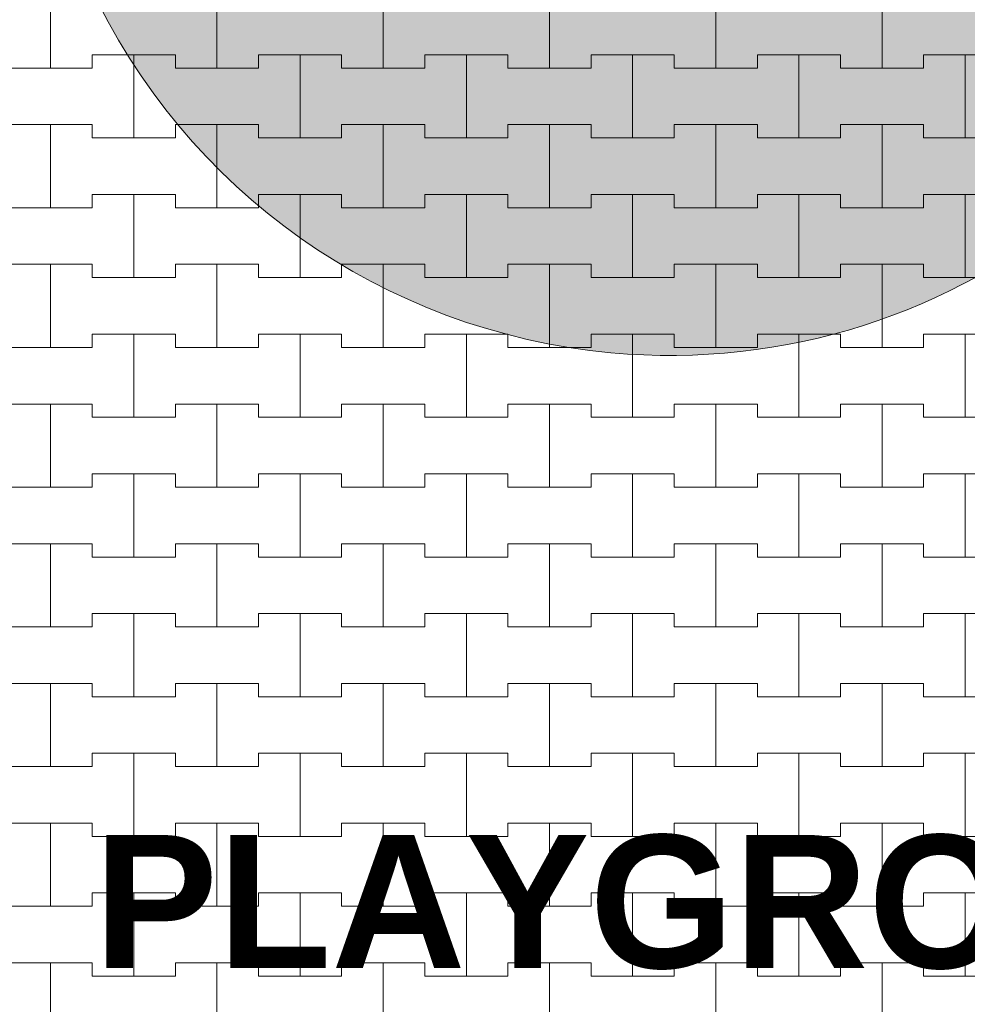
# Model space of a CAD drawing. Header units: millimetres. Extents: x 2826 to 3034, y 1533 to 1590.
# Tile 68 of 248: x 2941.49 to 2942.91, y 1568.57 to 1570.05. Entities that reach past the tile are written whole.
import ezdxf
from ezdxf.enums import TextEntityAlignment as Align

# ---------------------------------------------------------------- set-up
doc = ezdxf.new("R2010")
doc.units = ezdxf.units.MM
doc.layers.add('_Caneta_No__220', color=7, linetype='Continuous', lineweight=15, true_color=0x8a8a8a)
doc.styles.add('ESTILO_GERADO_1', font='arialbd.ttf')
doc.styles.add('ESTILO_GERADO_2', font='arial.ttf')

# ---------------------------------------------------------------- blocks, each defined once
blk = doc.blocks.new('A$Cf44ad3b2')
at = {"layer": '_Caneta_No__220'}
blk.add_hatch(color=256, dxfattribs=at).paths.add_polyline_path([(34.7573, 38.1722, -1), (34.5812, 36.2582, -1)])
for p, q in [((33.7387, 36.686), (33.7387, 36.811)), ((33.7387, 36.811), (33.7387, 36.686)), ((33.9887, 36.686), (33.9887, 36.811)), ((33.9887, 36.811), (33.9887, 36.686)), ((34.2387, 36.686), (34.2387, 36.811)), ((34.2387, 36.811), (34.2387, 36.686)), ((34.4887, 36.686), (34.4887, 36.811)), ((34.4887, 36.811), (34.4887, 36.686)), ((34.7387, 36.686), (34.7387, 36.811)), ((34.7387, 36.811), (34.7387, 36.686)), ((34.9887, 36.686), (34.9887, 36.811)), ((34.9887, 36.811), (34.9887, 36.686)), ((33.8012, 36.686), (33.8012, 36.706)), ((33.8012, 36.706), (33.8012, 36.686)), ((33.8012, 36.706), (33.8637, 36.706)), ((33.8012, 36.706), (33.9262, 36.706)), ((33.8637, 36.706), (33.9262, 36.706)), ((33.8637, 36.581), (33.8637, 36.706)), ((33.8637, 36.706), (33.8637, 36.581)), ((33.9262, 36.706), (33.9262, 36.686)), ((33.9262, 36.686), (33.9262, 36.706)), ((34.0512, 36.686), (34.0512, 36.706)), ((34.0512, 36.706), (34.0512, 36.686)), ((34.0512, 36.706), (34.1137, 36.706)), ((34.0512, 36.706), (34.1762, 36.706)), ((34.1137, 36.706), (34.1762, 36.706)), ((34.1137, 36.581), (34.1137, 36.706)), ((34.1137, 36.706), (34.1137, 36.581)), ((34.1762, 36.706), (34.1762, 36.686)), ((34.1762, 36.686), (34.1762, 36.706)), ((34.3012, 36.686), (34.3012, 36.706)), ((34.3012, 36.706), (34.3012, 36.686)), ((34.3012, 36.706), (34.3637, 36.706)), ((34.3012, 36.706), (34.4262, 36.706)), ((34.3637, 36.706), (34.4262, 36.706)), ((34.3637, 36.581), (34.3637, 36.706)), ((34.3637, 36.706), (34.3637, 36.581)), ((34.4262, 36.706), (34.4262, 36.686)), ((34.4262, 36.686), (34.4262, 36.706)), ((34.5512, 36.686), (34.5512, 36.706)), ((34.5512, 36.706), (34.5512, 36.686)), ((34.5512, 36.706), (34.6137, 36.706)), ((34.5512, 36.706), (34.6762, 36.706)), ((34.6137, 36.706), (34.6762, 36.706)), ((34.6137, 36.581), (34.6137, 36.706)), ((34.6137, 36.706), (34.6137, 36.581)), ((34.6762, 36.706), (34.6762, 36.686)), ((34.6762, 36.686), (34.6762, 36.706)), ((34.8012, 36.686), (34.8012, 36.706)), ((34.8012, 36.706), (34.8012, 36.686)), ((34.8012, 36.706), (34.8637, 36.706)), ((34.8012, 36.706), (34.9262, 36.706)), ((34.8637, 36.706), (34.9262, 36.706)), ((34.8637, 36.581), (34.8637, 36.706)), ((34.8637, 36.706), (34.8637, 36.581)), ((34.9262, 36.706), (34.9262, 36.686)), ((34.9262, 36.686), (34.9262, 36.706)), ((35.0512, 36.686), (35.0512, 36.706)), ((35.0512, 36.706), (35.0512, 36.686)), ((35.0512, 36.706), (35.1137, 36.706)), ((35.0512, 36.706), (35.1762, 36.706)), ((35.1137, 36.706), (35.1762, 36.706)), ((35.1137, 36.581), (35.1137, 36.706)), ((35.1137, 36.706), (35.1137, 36.581)), ((33.6762, 36.686), (33.7387, 36.686)), ((33.6762, 36.686), (33.8012, 36.686)), ((33.7387, 36.686), (33.8012, 36.686)), ((33.9262, 36.686), (33.9887, 36.686)), ((33.9262, 36.686), (34.0512, 36.686)), ((33.9887, 36.686), (34.0512, 36.686)), ((34.1762, 36.686), (34.2387, 36.686)), ((34.1762, 36.686), (34.3012, 36.686)), ((34.2387, 36.686), (34.3012, 36.686)), ((34.4262, 36.686), (34.4887, 36.686)), ((34.4262, 36.686), (34.5512, 36.686)), ((34.4887, 36.686), (34.5512, 36.686)), ((34.6762, 36.686), (34.7387, 36.686)), ((34.6762, 36.686), (34.8012, 36.686)), ((34.7387, 36.686), (34.8012, 36.686)), ((34.9262, 36.686), (34.9887, 36.686)), ((34.9262, 36.686), (35.0512, 36.686)), ((34.9887, 36.686), (35.0512, 36.686)), ((33.6762, 36.601), (33.7387, 36.601)), ((33.6762, 36.601), (33.8012, 36.601)), ((33.7387, 36.601), (33.8012, 36.601)), ((33.7387, 36.476), (33.7387, 36.601)), ((33.7387, 36.601), (33.7387, 36.476)), ((33.8012, 36.601), (33.8012, 36.581)), ((33.8012, 36.581), (33.8012, 36.601)), ((33.9262, 36.581), (33.9262, 36.601)), ((33.9262, 36.601), (33.9262, 36.581)), ((33.9262, 36.601), (33.9887, 36.601)), ((33.9262, 36.601), (34.0512, 36.601)), ((33.9887, 36.601), (34.0512, 36.601)), ((33.9887, 36.476), (33.9887, 36.601)), ((33.9887, 36.601), (33.9887, 36.476)), ((34.0512, 36.601), (34.0512, 36.581)), ((34.0512, 36.581), (34.0512, 36.601)), ((34.1762, 36.581), (34.1762, 36.601)), ((34.1762, 36.601), (34.1762, 36.581)), ((34.1762, 36.601), (34.2387, 36.601)), ((34.1762, 36.601), (34.3012, 36.601)), ((34.2387, 36.601), (34.3012, 36.601)), ((34.2387, 36.476), (34.2387, 36.601)), ((34.2387, 36.601), (34.2387, 36.476)), ((34.3012, 36.601), (34.3012, 36.581)), ((34.3012, 36.581), (34.3012, 36.601)), ((34.4262, 36.581), (34.4262, 36.601)), ((34.4262, 36.601), (34.4262, 36.581)), ((34.4262, 36.601), (34.4887, 36.601)), ((34.4262, 36.601), (34.5512, 36.601)), ((34.4887, 36.601), (34.5512, 36.601)), ((34.4887, 36.476), (34.4887, 36.601)), ((34.4887, 36.601), (34.4887, 36.476)), ((34.5512, 36.601), (34.5512, 36.581)), ((34.5512, 36.581), (34.5512, 36.601)), ((34.6762, 36.581), (34.6762, 36.601)), ((34.6762, 36.601), (34.6762, 36.581)), ((34.6762, 36.601), (34.7387, 36.601)), ((34.6762, 36.601), (34.8012, 36.601)), ((34.7387, 36.601), (34.8012, 36.601)), ((34.7387, 36.476), (34.7387, 36.601)), ((34.7387, 36.601), (34.7387, 36.476)), ((34.8012, 36.601), (34.8012, 36.581)), ((34.8012, 36.581), (34.8012, 36.601)), ((34.9262, 36.581), (34.9262, 36.601)), ((34.9262, 36.601), (34.9262, 36.581)), ((34.9262, 36.601), (34.9887, 36.601)), ((34.9262, 36.601), (35.0512, 36.601)), ((34.9887, 36.601), (35.0512, 36.601)), ((34.9887, 36.476), (34.9887, 36.601)), ((34.9887, 36.601), (34.9887, 36.476)), ((35.0512, 36.601), (35.0512, 36.581)), ((35.0512, 36.581), (35.0512, 36.601)), ((33.8012, 36.581), (33.8637, 36.581)), ((33.8012, 36.581), (33.9262, 36.581)), ((33.8637, 36.581), (33.9262, 36.581)), ((34.0512, 36.581), (34.1137, 36.581)), ((34.0512, 36.581), (34.1762, 36.581)), ((34.1137, 36.581), (34.1762, 36.581)), ((34.3012, 36.581), (34.3637, 36.581)), ((34.3012, 36.581), (34.4262, 36.581)), ((34.3637, 36.581), (34.4262, 36.581)), ((34.5512, 36.581), (34.6137, 36.581)), ((34.5512, 36.581), (34.6762, 36.581)), ((34.6137, 36.581), (34.6762, 36.581)), ((34.8012, 36.581), (34.8637, 36.581)), ((34.8012, 36.581), (34.9262, 36.581)), ((34.8637, 36.581), (34.9262, 36.581)), ((35.0512, 36.581), (35.1137, 36.581)), ((35.0512, 36.581), (35.1762, 36.581)), ((35.1137, 36.581), (35.1762, 36.581)), ((33.8012, 36.476), (33.8012, 36.496)), ((33.8012, 36.496), (33.8012, 36.476)), ((33.8012, 36.496), (33.8637, 36.496)), ((33.8012, 36.496), (33.9262, 36.496)), ((33.8637, 36.496), (33.9262, 36.496)), ((33.8637, 36.371), (33.8637, 36.496)), ((33.8637, 36.496), (33.8637, 36.371)), ((33.9262, 36.496), (33.9262, 36.476)), ((33.9262, 36.476), (33.9262, 36.496)), ((34.0512, 36.476), (34.0512, 36.496)), ((34.0512, 36.496), (34.0512, 36.476)), ((34.0512, 36.496), (34.1137, 36.496)), ((34.0512, 36.496), (34.1762, 36.496)), ((34.1137, 36.496), (34.1762, 36.496)), ((34.1137, 36.371), (34.1137, 36.496)), ((34.1137, 36.496), (34.1137, 36.371)), ((34.1762, 36.496), (34.1762, 36.476)), ((34.1762, 36.476), (34.1762, 36.496)), ((34.3012, 36.476), (34.3012, 36.496)), ((34.3012, 36.496), (34.3012, 36.476)), ((34.3012, 36.496), (34.3637, 36.496)), ((34.3012, 36.496), (34.4262, 36.496)), ((34.3637, 36.496), (34.4262, 36.496)), ((34.3637, 36.371), (34.3637, 36.496)), ((34.3637, 36.496), (34.3637, 36.371)), ((34.4262, 36.496), (34.4262, 36.476)), ((34.4262, 36.476), (34.4262, 36.496)), ((34.5512, 36.476), (34.5512, 36.496)), ((34.5512, 36.496), (34.5512, 36.476)), ((34.5512, 36.496), (34.6137, 36.496)), ((34.5512, 36.496), (34.6762, 36.496)), ((34.6137, 36.496), (34.6762, 36.496)), ((34.6137, 36.371), (34.6137, 36.496)), ((34.6137, 36.496), (34.6137, 36.371)), ((34.6762, 36.496), (34.6762, 36.476)), ((34.6762, 36.476), (34.6762, 36.496)), ((34.8012, 36.476), (34.8012, 36.496)), ((34.8012, 36.496), (34.8012, 36.476)), ((34.8012, 36.496), (34.8637, 36.496)), ((34.8012, 36.496), (34.9262, 36.496)), ((34.8637, 36.496), (34.9262, 36.496)), ((34.8637, 36.371), (34.8637, 36.496)), ((34.8637, 36.496), (34.8637, 36.371)), ((34.9262, 36.496), (34.9262, 36.476)), ((34.9262, 36.476), (34.9262, 36.496)), ((35.0512, 36.476), (35.0512, 36.496)), ((35.0512, 36.496), (35.0512, 36.476)), ((35.0512, 36.496), (35.1137, 36.496)), ((35.0512, 36.496), (35.1762, 36.496)), ((35.1137, 36.496), (35.1762, 36.496)), ((35.1137, 36.371), (35.1137, 36.496)), ((35.1137, 36.496), (35.1137, 36.371)), ((33.6762, 36.476), (33.7387, 36.476)), ((33.6762, 36.476), (33.8012, 36.476)), ((33.7387, 36.476), (33.8012, 36.476)), ((33.9262, 36.476), (33.9887, 36.476)), ((33.9262, 36.476), (34.0512, 36.476)), ((33.9887, 36.476), (34.0512, 36.476)), ((34.1762, 36.476), (34.2387, 36.476)), ((34.1762, 36.476), (34.3012, 36.476)), ((34.2387, 36.476), (34.3012, 36.476)), ((34.4262, 36.476), (34.4887, 36.476)), ((34.4262, 36.476), (34.5512, 36.476)), ((34.4887, 36.476), (34.5512, 36.476)), ((34.6762, 36.476), (34.7387, 36.476)), ((34.6762, 36.476), (34.8012, 36.476)), ((34.7387, 36.476), (34.8012, 36.476)), ((34.9262, 36.476), (34.9887, 36.476)), ((34.9262, 36.476), (35.0512, 36.476)), ((34.9887, 36.476), (35.0512, 36.476)), ((33.6762, 36.391), (33.7387, 36.391)), ((33.6762, 36.391), (33.8012, 36.391)), ((33.7387, 36.391), (33.8012, 36.391)), ((33.7387, 36.266), (33.7387, 36.391)), ((33.7387, 36.391), (33.7387, 36.266)), ((33.8012, 36.391), (33.8012, 36.371)), ((33.8012, 36.371), (33.8012, 36.391)), ((33.9262, 36.371), (33.9262, 36.391)), ((33.9262, 36.391), (33.9262, 36.371)), ((33.9262, 36.391), (33.9887, 36.391)), ((33.9262, 36.391), (34.0512, 36.391)), ((33.9887, 36.391), (34.0512, 36.391)), ((33.9887, 36.266), (33.9887, 36.391)), ((33.9887, 36.391), (33.9887, 36.266)), ((34.0512, 36.391), (34.0512, 36.371)), ((34.0512, 36.371), (34.0512, 36.391)), ((34.1762, 36.371), (34.1762, 36.391)), ((34.1762, 36.391), (34.1762, 36.371)), ((34.1762, 36.391), (34.2387, 36.391)), ((34.1762, 36.391), (34.3012, 36.391)), ((34.2387, 36.391), (34.3012, 36.391)), ((34.2387, 36.266), (34.2387, 36.391)), ((34.2387, 36.391), (34.2387, 36.266)), ((34.3012, 36.391), (34.3012, 36.371)), ((34.3012, 36.371), (34.3012, 36.391)), ((34.4262, 36.371), (34.4262, 36.391)), ((34.4262, 36.391), (34.4262, 36.371)), ((34.4262, 36.391), (34.4887, 36.391)), ((34.4262, 36.391), (34.5512, 36.391)), ((34.4887, 36.391), (34.5512, 36.391)), ((34.4887, 36.266), (34.4887, 36.391)), ((34.4887, 36.391), (34.4887, 36.266)), ((34.5512, 36.391), (34.5512, 36.371)), ((34.5512, 36.371), (34.5512, 36.391)), ((34.6762, 36.371), (34.6762, 36.391)), ((34.6762, 36.391), (34.6762, 36.371)), ((34.6762, 36.391), (34.7387, 36.391)), ((34.6762, 36.391), (34.8012, 36.391)), ((34.7387, 36.391), (34.8012, 36.391)), ((34.7387, 36.266), (34.7387, 36.391)), ((34.7387, 36.391), (34.7387, 36.266)), ((34.8012, 36.391), (34.8012, 36.371)), ((34.8012, 36.371), (34.8012, 36.391)), ((34.9262, 36.371), (34.9262, 36.391)), ((34.9262, 36.391), (34.9262, 36.371)), ((34.9262, 36.391), (34.9887, 36.391)), ((34.9262, 36.391), (35.0512, 36.391)), ((34.9887, 36.391), (35.0512, 36.391)), ((34.9887, 36.266), (34.9887, 36.391)), ((34.9887, 36.391), (34.9887, 36.266)), ((35.0512, 36.391), (35.0512, 36.371)), ((35.0512, 36.371), (35.0512, 36.391)), ((33.8012, 36.371), (33.8637, 36.371)), ((33.8012, 36.371), (33.9262, 36.371)), ((33.8637, 36.371), (33.9262, 36.371)), ((34.0512, 36.371), (34.1137, 36.371)), ((34.0512, 36.371), (34.1762, 36.371)), ((34.1137, 36.371), (34.1762, 36.371)), ((34.3012, 36.371), (34.3637, 36.371)), ((34.3012, 36.371), (34.4262, 36.371)), ((34.3637, 36.371), (34.4262, 36.371)), ((34.5512, 36.371), (34.6137, 36.371)), ((34.5512, 36.371), (34.6762, 36.371)), ((34.6137, 36.371), (34.6762, 36.371)), ((34.8012, 36.371), (34.8637, 36.371)), ((34.8012, 36.371), (34.9262, 36.371)), ((34.8637, 36.371), (34.9262, 36.371)), ((35.0512, 36.371), (35.1137, 36.371)), ((35.0512, 36.371), (35.1762, 36.371)), ((35.1137, 36.371), (35.1762, 36.371)), ((33.8012, 36.266), (33.8012, 36.286)), ((33.8012, 36.286), (33.8012, 36.266)), ((33.8012, 36.286), (33.8637, 36.286)), ((33.8012, 36.286), (33.9262, 36.286)), ((33.8637, 36.286), (33.9262, 36.286)), ((33.8637, 36.161), (33.8637, 36.286)), ((33.8637, 36.286), (33.8637, 36.161)), ((33.9262, 36.286), (33.9262, 36.266)), ((33.9262, 36.266), (33.9262, 36.286)), ((34.0512, 36.266), (34.0512, 36.286)), ((34.0512, 36.286), (34.0512, 36.266)), ((34.0512, 36.286), (34.1137, 36.286)), ((34.0512, 36.286), (34.1762, 36.286)), ((34.1137, 36.286), (34.1762, 36.286)), ((34.1137, 36.161), (34.1137, 36.286)), ((34.1137, 36.286), (34.1137, 36.161)), ((34.1762, 36.286), (34.1762, 36.266)), ((34.1762, 36.266), (34.1762, 36.286)), ((34.3012, 36.266), (34.3012, 36.286)), ((34.3012, 36.286), (34.3012, 36.266)), ((34.3012, 36.286), (34.3637, 36.286)), ((34.3012, 36.286), (34.4262, 36.286)), ((34.3637, 36.286), (34.4262, 36.286)), ((34.3637, 36.161), (34.3637, 36.286)), ((34.3637, 36.286), (34.3637, 36.161)), ((34.4262, 36.286), (34.4262, 36.266)), ((34.4262, 36.266), (34.4262, 36.286)), ((34.5512, 36.266), (34.5512, 36.286)), ((34.5512, 36.286), (34.5512, 36.266)), ((34.5512, 36.286), (34.6137, 36.286)), ((34.5512, 36.286), (34.6762, 36.286)), ((34.6137, 36.286), (34.6762, 36.286)), ((34.6137, 36.161), (34.6137, 36.286)), ((34.6137, 36.286), (34.6137, 36.161)), ((34.6762, 36.286), (34.6762, 36.266)), ((34.6762, 36.266), (34.6762, 36.286)), ((34.8012, 36.266), (34.8012, 36.286)), ((34.8012, 36.286), (34.8012, 36.266)), ((34.8012, 36.286), (34.8637, 36.286)), ((34.8012, 36.286), (34.9262, 36.286)), ((34.8637, 36.286), (34.9262, 36.286)), ((34.8637, 36.161), (34.8637, 36.286)), ((34.8637, 36.286), (34.8637, 36.161)), ((34.9262, 36.286), (34.9262, 36.266)), ((34.9262, 36.266), (34.9262, 36.286)), ((35.0512, 36.266), (35.0512, 36.286)), ((35.0512, 36.286), (35.0512, 36.266)), ((35.0512, 36.286), (35.1137, 36.286)), ((35.0512, 36.286), (35.1762, 36.286)), ((35.1137, 36.286), (35.1762, 36.286)), ((35.1137, 36.161), (35.1137, 36.286)), ((35.1137, 36.286), (35.1137, 36.161)), ((33.6762, 36.266), (33.7387, 36.266)), ((33.6762, 36.266), (33.8012, 36.266)), ((33.7387, 36.266), (33.8012, 36.266)), ((33.9262, 36.266), (33.9887, 36.266)), ((33.9262, 36.266), (34.0512, 36.266)), ((33.9887, 36.266), (34.0512, 36.266)), ((34.1762, 36.266), (34.2387, 36.266)), ((34.1762, 36.266), (34.3012, 36.266)), ((34.2387, 36.266), (34.3012, 36.266)), ((34.4262, 36.266), (34.4887, 36.266)), ((34.4262, 36.266), (34.5512, 36.266)), ((34.4887, 36.266), (34.5512, 36.266)), ((34.6762, 36.266), (34.7387, 36.266)), ((34.6762, 36.266), (34.8012, 36.266)), ((34.7387, 36.266), (34.8012, 36.266)), ((34.9262, 36.266), (34.9887, 36.266)), ((34.9262, 36.266), (35.0512, 36.266)), ((34.9887, 36.266), (35.0512, 36.266)), ((33.6762, 36.181), (33.7387, 36.181)), ((33.6762, 36.181), (33.8012, 36.181)), ((33.7387, 36.181), (33.8012, 36.181)), ((33.7387, 36.056), (33.7387, 36.181)), ((33.7387, 36.181), (33.7387, 36.056)), ((33.8012, 36.181), (33.8012, 36.161)), ((33.8012, 36.161), (33.8012, 36.181)), ((33.9262, 36.161), (33.9262, 36.181)), ((33.9262, 36.181), (33.9262, 36.161)), ((33.9262, 36.181), (33.9887, 36.181)), ((33.9262, 36.181), (34.0512, 36.181)), ((33.9887, 36.181), (34.0512, 36.181)), ((33.9887, 36.056), (33.9887, 36.181)), ((33.9887, 36.181), (33.9887, 36.056)), ((34.0512, 36.181), (34.0512, 36.161)), ((34.0512, 36.161), (34.0512, 36.181)), ((34.1762, 36.161), (34.1762, 36.181)), ((34.1762, 36.181), (34.1762, 36.161)), ((34.1762, 36.181), (34.2387, 36.181)), ((34.1762, 36.181), (34.3012, 36.181)), ((34.2387, 36.181), (34.3012, 36.181)), ((34.2387, 36.056), (34.2387, 36.181)), ((34.2387, 36.181), (34.2387, 36.056)), ((34.3012, 36.181), (34.3012, 36.161)), ((34.3012, 36.161), (34.3012, 36.181)), ((34.4262, 36.161), (34.4262, 36.181)), ((34.4262, 36.181), (34.4262, 36.161)), ((34.4262, 36.181), (34.4887, 36.181)), ((34.4262, 36.181), (34.5512, 36.181)), ((34.4887, 36.181), (34.5512, 36.181)), ((34.4887, 36.056), (34.4887, 36.181)), ((34.4887, 36.181), (34.4887, 36.056)), ((34.5512, 36.181), (34.5512, 36.161)), ((34.5512, 36.161), (34.5512, 36.181)), ((34.6762, 36.161), (34.6762, 36.181)), ((34.6762, 36.181), (34.6762, 36.161)), ((34.6762, 36.181), (34.7387, 36.181)), ((34.6762, 36.181), (34.8012, 36.181)), ((34.7387, 36.181), (34.8012, 36.181)), ((34.7387, 36.056), (34.7387, 36.181)), ((34.7387, 36.181), (34.7387, 36.056)), ((34.8012, 36.181), (34.8012, 36.161)), ((34.8012, 36.161), (34.8012, 36.181)), ((34.9262, 36.161), (34.9262, 36.181)), ((34.9262, 36.181), (34.9262, 36.161)), ((34.9262, 36.181), (34.9887, 36.181)), ((34.9262, 36.181), (35.0512, 36.181)), ((34.9887, 36.181), (35.0512, 36.181)), ((34.9887, 36.056), (34.9887, 36.181)), ((34.9887, 36.181), (34.9887, 36.056)), ((35.0512, 36.181), (35.0512, 36.161)), ((35.0512, 36.161), (35.0512, 36.181)), ((33.8012, 36.161), (33.8637, 36.161)), ((33.8012, 36.161), (33.9262, 36.161)), ((33.8637, 36.161), (33.9262, 36.161)), ((34.0512, 36.161), (34.1137, 36.161)), ((34.0512, 36.161), (34.1762, 36.161)), ((34.1137, 36.161), (34.1762, 36.161)), ((34.3012, 36.161), (34.3637, 36.161)), ((34.3012, 36.161), (34.4262, 36.161)), ((34.3637, 36.161), (34.4262, 36.161)), ((34.5512, 36.161), (34.6137, 36.161)), ((34.5512, 36.161), (34.6762, 36.161)), ((34.6137, 36.161), (34.6762, 36.161)), ((34.8012, 36.161), (34.8637, 36.161)), ((34.8012, 36.161), (34.9262, 36.161)), ((34.8637, 36.161), (34.9262, 36.161)), ((35.0512, 36.161), (35.1137, 36.161)), ((35.0512, 36.161), (35.1762, 36.161)), ((35.1137, 36.161), (35.1762, 36.161)), ((33.8012, 36.056), (33.8012, 36.076)), ((33.8012, 36.076), (33.8012, 36.056)), ((33.8012, 36.076), (33.8637, 36.076)), ((33.8012, 36.076), (33.9262, 36.076)), ((33.8637, 36.076), (33.9262, 36.076)), ((33.8637, 35.951), (33.8637, 36.076)), ((33.8637, 36.076), (33.8637, 35.951)), ((33.9262, 36.076), (33.9262, 36.056)), ((33.9262, 36.056), (33.9262, 36.076)), ((34.0512, 36.056), (34.0512, 36.076)), ((34.0512, 36.076), (34.0512, 36.056)), ((34.0512, 36.076), (34.1137, 36.076)), ((34.0512, 36.076), (34.1762, 36.076)), ((34.1137, 36.076), (34.1762, 36.076)), ((34.1137, 35.951), (34.1137, 36.076)), ((34.1137, 36.076), (34.1137, 35.951)), ((34.1762, 36.076), (34.1762, 36.056)), ((34.1762, 36.056), (34.1762, 36.076)), ((34.3012, 36.056), (34.3012, 36.076)), ((34.3012, 36.076), (34.3012, 36.056)), ((34.3012, 36.076), (34.3637, 36.076)), ((34.3012, 36.076), (34.4262, 36.076)), ((34.3637, 36.076), (34.4262, 36.076)), ((34.3637, 35.951), (34.3637, 36.076)), ((34.3637, 36.076), (34.3637, 35.951)), ((34.4262, 36.076), (34.4262, 36.056)), ((34.4262, 36.056), (34.4262, 36.076)), ((34.5512, 36.056), (34.5512, 36.076)), ((34.5512, 36.076), (34.5512, 36.056)), ((34.5512, 36.076), (34.6137, 36.076)), ((34.5512, 36.076), (34.6762, 36.076)), ((34.6137, 36.076), (34.6762, 36.076)), ((34.6137, 35.951), (34.6137, 36.076)), ((34.6137, 36.076), (34.6137, 35.951)), ((34.6762, 36.076), (34.6762, 36.056)), ((34.6762, 36.056), (34.6762, 36.076)), ((34.8012, 36.056), (34.8012, 36.076)), ((34.8012, 36.076), (34.8012, 36.056)), ((34.8012, 36.076), (34.8637, 36.076)), ((34.8012, 36.076), (34.9262, 36.076)), ((34.8637, 36.076), (34.9262, 36.076)), ((34.8637, 35.951), (34.8637, 36.076)), ((34.8637, 36.076), (34.8637, 35.951)), ((34.9262, 36.076), (34.9262, 36.056)), ((34.9262, 36.056), (34.9262, 36.076)), ((35.0512, 36.056), (35.0512, 36.076)), ((35.0512, 36.076), (35.0512, 36.056)), ((35.0512, 36.076), (35.1137, 36.076)), ((35.0512, 36.076), (35.1762, 36.076)), ((35.1137, 36.076), (35.1762, 36.076)), ((35.1137, 35.951), (35.1137, 36.076)), ((35.1137, 36.076), (35.1137, 35.951)), ((33.6762, 36.056), (33.7387, 36.056)), ((33.6762, 36.056), (33.8012, 36.056)), ((33.7387, 36.056), (33.8012, 36.056)), ((33.9262, 36.056), (33.9887, 36.056)), ((33.9262, 36.056), (34.0512, 36.056)), ((33.9887, 36.056), (34.0512, 36.056)), ((34.1762, 36.056), (34.2387, 36.056)), ((34.1762, 36.056), (34.3012, 36.056)), ((34.2387, 36.056), (34.3012, 36.056)), ((34.4262, 36.056), (34.4887, 36.056)), ((34.4262, 36.056), (34.5512, 36.056)), ((34.4887, 36.056), (34.5512, 36.056)), ((34.6762, 36.056), (34.7387, 36.056)), ((34.6762, 36.056), (34.8012, 36.056)), ((34.7387, 36.056), (34.8012, 36.056)), ((34.9262, 36.056), (34.9887, 36.056)), ((34.9262, 36.056), (35.0512, 36.056)), ((34.9887, 36.056), (35.0512, 36.056)), ((33.6762, 35.971), (33.7387, 35.971)), ((33.6762, 35.971), (33.8012, 35.971)), ((33.7387, 35.971), (33.8012, 35.971)), ((33.7387, 35.846), (33.7387, 35.971)), ((33.7387, 35.971), (33.7387, 35.846)), ((33.8012, 35.971), (33.8012, 35.951)), ((33.8012, 35.951), (33.8012, 35.971)), ((33.9262, 35.951), (33.9262, 35.971)), ((33.9262, 35.971), (33.9262, 35.951)), ((33.9262, 35.971), (33.9887, 35.971)), ((33.9262, 35.971), (34.0512, 35.971)), ((33.9887, 35.971), (34.0512, 35.971)), ((33.9887, 35.846), (33.9887, 35.971)), ((33.9887, 35.971), (33.9887, 35.846)), ((34.0512, 35.971), (34.0512, 35.951)), ((34.0512, 35.951), (34.0512, 35.971)), ((34.1762, 35.951), (34.1762, 35.971)), ((34.1762, 35.971), (34.1762, 35.951)), ((34.1762, 35.971), (34.2387, 35.971)), ((34.1762, 35.971), (34.3012, 35.971)), ((34.2387, 35.971), (34.3012, 35.971)), ((34.2387, 35.846), (34.2387, 35.971)), ((34.2387, 35.971), (34.2387, 35.846)), ((34.3012, 35.971), (34.3012, 35.951)), ((34.3012, 35.951), (34.3012, 35.971)), ((34.4262, 35.951), (34.4262, 35.971)), ((34.4262, 35.971), (34.4262, 35.951)), ((34.4262, 35.971), (34.4887, 35.971)), ((34.4262, 35.971), (34.5512, 35.971)), ((34.4887, 35.971), (34.5512, 35.971)), ((34.4887, 35.846), (34.4887, 35.971)), ((34.4887, 35.971), (34.4887, 35.846)), ((34.5512, 35.971), (34.5512, 35.951)), ((34.5512, 35.951), (34.5512, 35.971)), ((34.6762, 35.951), (34.6762, 35.971)), ((34.6762, 35.971), (34.6762, 35.951)), ((34.6762, 35.971), (34.7387, 35.971)), ((34.6762, 35.971), (34.8012, 35.971)), ((34.7387, 35.971), (34.8012, 35.971)), ((34.7387, 35.846), (34.7387, 35.971)), ((34.7387, 35.971), (34.7387, 35.846)), ((34.8012, 35.971), (34.8012, 35.951)), ((34.8012, 35.951), (34.8012, 35.971)), ((34.9262, 35.951), (34.9262, 35.971)), ((34.9262, 35.971), (34.9262, 35.951)), ((34.9262, 35.971), (34.9887, 35.971)), ((34.9262, 35.971), (35.0512, 35.971)), ((34.9887, 35.971), (35.0512, 35.971)), ((34.9887, 35.846), (34.9887, 35.971)), ((34.9887, 35.971), (34.9887, 35.846)), ((35.0512, 35.971), (35.0512, 35.951)), ((35.0512, 35.951), (35.0512, 35.971)), ((33.8012, 35.951), (33.8637, 35.951)), ((33.8012, 35.951), (33.9262, 35.951)), ((33.8637, 35.951), (33.9262, 35.951)), ((34.0512, 35.951), (34.1137, 35.951)), ((34.0512, 35.951), (34.1762, 35.951)), ((34.1137, 35.951), (34.1762, 35.951)), ((34.3012, 35.951), (34.3637, 35.951)), ((34.3012, 35.951), (34.4262, 35.951)), ((34.3637, 35.951), (34.4262, 35.951)), ((34.5512, 35.951), (34.6137, 35.951)), ((34.5512, 35.951), (34.6762, 35.951)), ((34.6137, 35.951), (34.6762, 35.951)), ((34.8012, 35.951), (34.8637, 35.951)), ((34.8012, 35.951), (34.9262, 35.951)), ((34.8637, 35.951), (34.9262, 35.951)), ((35.0512, 35.951), (35.1137, 35.951)), ((35.0512, 35.951), (35.1762, 35.951)), ((35.1137, 35.951), (35.1762, 35.951)), ((33.8012, 35.846), (33.8012, 35.866)), ((33.8012, 35.866), (33.8012, 35.846)), ((33.8012, 35.866), (33.8637, 35.866)), ((33.8012, 35.866), (33.9262, 35.866)), ((33.8637, 35.866), (33.9262, 35.866)), ((33.8637, 35.741), (33.8637, 35.866)), ((33.8637, 35.866), (33.8637, 35.741)), ((33.9262, 35.866), (33.9262, 35.846)), ((33.9262, 35.846), (33.9262, 35.866)), ((34.0512, 35.846), (34.0512, 35.866)), ((34.0512, 35.866), (34.0512, 35.846)), ((34.0512, 35.866), (34.1137, 35.866)), ((34.0512, 35.866), (34.1762, 35.866)), ((34.1137, 35.866), (34.1762, 35.866)), ((34.1137, 35.741), (34.1137, 35.866)), ((34.1137, 35.866), (34.1137, 35.741)), ((34.1762, 35.866), (34.1762, 35.846)), ((34.1762, 35.846), (34.1762, 35.866)), ((34.3012, 35.846), (34.3012, 35.866)), ((34.3012, 35.866), (34.3012, 35.846)), ((34.3012, 35.866), (34.3637, 35.866)), ((34.3012, 35.866), (34.4262, 35.866)), ((34.3637, 35.866), (34.4262, 35.866)), ((34.3637, 35.741), (34.3637, 35.866)), ((34.3637, 35.866), (34.3637, 35.741)), ((34.4262, 35.866), (34.4262, 35.846)), ((34.4262, 35.846), (34.4262, 35.866)), ((34.5512, 35.846), (34.5512, 35.866)), ((34.5512, 35.866), (34.5512, 35.846)), ((34.5512, 35.866), (34.6137, 35.866)), ((34.5512, 35.866), (34.6762, 35.866)), ((34.6137, 35.866), (34.6762, 35.866)), ((34.6137, 35.741), (34.6137, 35.866)), ((34.6137, 35.866), (34.6137, 35.741)), ((34.6762, 35.866), (34.6762, 35.846)), ((34.6762, 35.846), (34.6762, 35.866)), ((34.8012, 35.846), (34.8012, 35.866)), ((34.8012, 35.866), (34.8012, 35.846)), ((34.8012, 35.866), (34.8637, 35.866)), ((34.8012, 35.866), (34.9262, 35.866)), ((34.8637, 35.866), (34.9262, 35.866)), ((34.8637, 35.741), (34.8637, 35.866)), ((34.8637, 35.866), (34.8637, 35.741)), ((34.9262, 35.866), (34.9262, 35.846)), ((34.9262, 35.846), (34.9262, 35.866)), ((35.0512, 35.846), (35.0512, 35.866)), ((35.0512, 35.866), (35.0512, 35.846)), ((35.0512, 35.866), (35.1137, 35.866)), ((35.0512, 35.866), (35.1762, 35.866)), ((35.1137, 35.866), (35.1762, 35.866)), ((35.1137, 35.741), (35.1137, 35.866)), ((35.1137, 35.866), (35.1137, 35.741)), ((33.6762, 35.846), (33.7387, 35.846)), ((33.6762, 35.846), (33.8012, 35.846)), ((33.7387, 35.846), (33.8012, 35.846)), ((33.9262, 35.846), (33.9887, 35.846)), ((33.9262, 35.846), (34.0512, 35.846)), ((33.9887, 35.846), (34.0512, 35.846)), ((34.1762, 35.846), (34.2387, 35.846)), ((34.1762, 35.846), (34.3012, 35.846)), ((34.2387, 35.846), (34.3012, 35.846)), ((34.4262, 35.846), (34.4887, 35.846)), ((34.4262, 35.846), (34.5512, 35.846)), ((34.4887, 35.846), (34.5512, 35.846)), ((34.6762, 35.846), (34.7387, 35.846)), ((34.6762, 35.846), (34.8012, 35.846)), ((34.7387, 35.846), (34.8012, 35.846)), ((34.9262, 35.846), (34.9887, 35.846)), ((34.9262, 35.846), (35.0512, 35.846)), ((34.9887, 35.846), (35.0512, 35.846)), ((33.6762, 35.761), (33.7387, 35.761)), ((33.6762, 35.761), (33.8012, 35.761)), ((33.7387, 35.761), (33.8012, 35.761)), ((33.7387, 35.636), (33.7387, 35.761)), ((33.7387, 35.761), (33.7387, 35.636)), ((33.8012, 35.761), (33.8012, 35.741)), ((33.8012, 35.741), (33.8012, 35.761)), ((33.9262, 35.741), (33.9262, 35.761)), ((33.9262, 35.761), (33.9262, 35.741)), ((33.9262, 35.761), (33.9887, 35.761)), ((33.9262, 35.761), (34.0512, 35.761)), ((33.9887, 35.761), (34.0512, 35.761)), ((33.9887, 35.636), (33.9887, 35.761)), ((33.9887, 35.761), (33.9887, 35.636)), ((34.0512, 35.761), (34.0512, 35.741)), ((34.0512, 35.741), (34.0512, 35.761)), ((34.1762, 35.741), (34.1762, 35.761)), ((34.1762, 35.761), (34.1762, 35.741)), ((34.1762, 35.761), (34.2387, 35.761)), ((34.1762, 35.761), (34.3012, 35.761)), ((34.2387, 35.761), (34.3012, 35.761)), ((34.2387, 35.636), (34.2387, 35.761)), ((34.2387, 35.761), (34.2387, 35.636)), ((34.3012, 35.761), (34.3012, 35.741)), ((34.3012, 35.741), (34.3012, 35.761)), ((34.4262, 35.741), (34.4262, 35.761)), ((34.4262, 35.761), (34.4262, 35.741)), ((34.4262, 35.761), (34.4887, 35.761)), ((34.4262, 35.761), (34.5512, 35.761)), ((34.4887, 35.761), (34.5512, 35.761)), ((34.4887, 35.636), (34.4887, 35.761)), ((34.4887, 35.761), (34.4887, 35.636)), ((34.5512, 35.761), (34.5512, 35.741)), ((34.5512, 35.741), (34.5512, 35.761)), ((34.6762, 35.741), (34.6762, 35.761)), ((34.6762, 35.761), (34.6762, 35.741)), ((34.6762, 35.761), (34.7387, 35.761)), ((34.6762, 35.761), (34.8012, 35.761)), ((34.7387, 35.761), (34.8012, 35.761)), ((34.7387, 35.636), (34.7387, 35.761)), ((34.7387, 35.761), (34.7387, 35.636)), ((34.8012, 35.761), (34.8012, 35.741)), ((34.8012, 35.741), (34.8012, 35.761)), ((34.9262, 35.741), (34.9262, 35.761)), ((34.9262, 35.761), (34.9262, 35.741)), ((34.9262, 35.761), (34.9887, 35.761)), ((34.9262, 35.761), (35.0512, 35.761)), ((34.9887, 35.761), (35.0512, 35.761)), ((34.9887, 35.636), (34.9887, 35.761)), ((34.9887, 35.761), (34.9887, 35.636)), ((35.0512, 35.761), (35.0512, 35.741)), ((35.0512, 35.741), (35.0512, 35.761)), ((33.8012, 35.741), (33.8637, 35.741)), ((33.8012, 35.741), (33.9262, 35.741)), ((33.8637, 35.741), (33.9262, 35.741)), ((34.0512, 35.741), (34.1137, 35.741)), ((34.0512, 35.741), (34.1762, 35.741)), ((34.1137, 35.741), (34.1762, 35.741)), ((34.3012, 35.741), (34.3637, 35.741)), ((34.3012, 35.741), (34.4262, 35.741)), ((34.3637, 35.741), (34.4262, 35.741)), ((34.5512, 35.741), (34.6137, 35.741)), ((34.5512, 35.741), (34.6762, 35.741)), ((34.6137, 35.741), (34.6762, 35.741)), ((34.8012, 35.741), (34.8637, 35.741)), ((34.8012, 35.741), (34.9262, 35.741)), ((34.8637, 35.741), (34.9262, 35.741)), ((35.0512, 35.741), (35.1137, 35.741)), ((35.0512, 35.741), (35.1762, 35.741)), ((35.1137, 35.741), (35.1762, 35.741)), ((33.8012, 35.636), (33.8012, 35.656)), ((33.8012, 35.656), (33.8012, 35.636)), ((33.8012, 35.656), (33.8637, 35.656)), ((33.8012, 35.656), (33.9262, 35.656)), ((33.8637, 35.656), (33.9262, 35.656)), ((33.8637, 35.531), (33.8637, 35.656)), ((33.8637, 35.656), (33.8637, 35.531)), ((33.9262, 35.656), (33.9262, 35.636)), ((33.9262, 35.636), (33.9262, 35.656)), ((34.0512, 35.636), (34.0512, 35.656)), ((34.0512, 35.656), (34.0512, 35.636)), ((34.0512, 35.656), (34.1137, 35.656)), ((34.0512, 35.656), (34.1762, 35.656)), ((34.1137, 35.656), (34.1762, 35.656)), ((34.1137, 35.531), (34.1137, 35.656)), ((34.1137, 35.656), (34.1137, 35.531)), ((34.1762, 35.656), (34.1762, 35.636)), ((34.1762, 35.636), (34.1762, 35.656)), ((34.3012, 35.636), (34.3012, 35.656)), ((34.3012, 35.656), (34.3012, 35.636)), ((34.3012, 35.656), (34.3637, 35.656)), ((34.3012, 35.656), (34.4262, 35.656)), ((34.3637, 35.656), (34.4262, 35.656)), ((34.3637, 35.531), (34.3637, 35.656)), ((34.3637, 35.656), (34.3637, 35.531)), ((34.4262, 35.656), (34.4262, 35.636)), ((34.4262, 35.636), (34.4262, 35.656)), ((34.5512, 35.636), (34.5512, 35.656)), ((34.5512, 35.656), (34.5512, 35.636)), ((34.5512, 35.656), (34.6137, 35.656)), ((34.5512, 35.656), (34.6762, 35.656)), ((34.6137, 35.656), (34.6762, 35.656)), ((34.6137, 35.531), (34.6137, 35.656)), ((34.6137, 35.656), (34.6137, 35.531)), ((34.6762, 35.656), (34.6762, 35.636)), ((34.6762, 35.636), (34.6762, 35.656)), ((34.8012, 35.636), (34.8012, 35.656)), ((34.8012, 35.656), (34.8012, 35.636)), ((34.8012, 35.656), (34.8637, 35.656)), ((34.8012, 35.656), (34.9262, 35.656)), ((34.8637, 35.656), (34.9262, 35.656)), ((34.8637, 35.531), (34.8637, 35.656)), ((34.8637, 35.656), (34.8637, 35.531)), ((34.9262, 35.656), (34.9262, 35.636)), ((34.9262, 35.636), (34.9262, 35.656)), ((35.0512, 35.636), (35.0512, 35.656)), ((35.0512, 35.656), (35.0512, 35.636)), ((35.0512, 35.656), (35.1137, 35.656)), ((35.0512, 35.656), (35.1762, 35.656)), ((35.1137, 35.656), (35.1762, 35.656)), ((35.1137, 35.531), (35.1137, 35.656)), ((35.1137, 35.656), (35.1137, 35.531)), ((33.6762, 35.636), (33.7387, 35.636)), ((33.6762, 35.636), (33.8012, 35.636)), ((33.7387, 35.636), (33.8012, 35.636)), ((33.9262, 35.636), (33.9887, 35.636)), ((33.9262, 35.636), (34.0512, 35.636)), ((33.9887, 35.636), (34.0512, 35.636)), ((34.1762, 35.636), (34.2387, 35.636)), ((34.1762, 35.636), (34.3012, 35.636)), ((34.2387, 35.636), (34.3012, 35.636)), ((34.4262, 35.636), (34.4887, 35.636)), ((34.4262, 35.636), (34.5512, 35.636)), ((34.4887, 35.636), (34.5512, 35.636)), ((34.6762, 35.636), (34.7387, 35.636)), ((34.6762, 35.636), (34.8012, 35.636)), ((34.7387, 35.636), (34.8012, 35.636)), ((34.9262, 35.636), (34.9887, 35.636)), ((34.9262, 35.636), (35.0512, 35.636)), ((34.9887, 35.636), (35.0512, 35.636)), ((33.6762, 35.551), (33.7387, 35.551)), ((33.6762, 35.551), (33.8012, 35.551)), ((33.7387, 35.551), (33.8012, 35.551)), ((33.7387, 35.426), (33.7387, 35.551)), ((33.7387, 35.551), (33.7387, 35.426)), ((33.8012, 35.551), (33.8012, 35.531)), ((33.8012, 35.531), (33.8012, 35.551)), ((33.9262, 35.531), (33.9262, 35.551)), ((33.9262, 35.551), (33.9262, 35.531)), ((33.9262, 35.551), (33.9887, 35.551)), ((33.9262, 35.551), (34.0512, 35.551)), ((33.9887, 35.551), (34.0512, 35.551)), ((33.9887, 35.426), (33.9887, 35.551)), ((33.9887, 35.551), (33.9887, 35.426)), ((34.0512, 35.551), (34.0512, 35.531)), ((34.0512, 35.531), (34.0512, 35.551)), ((34.1762, 35.531), (34.1762, 35.551)), ((34.1762, 35.551), (34.1762, 35.531)), ((34.1762, 35.551), (34.2387, 35.551)), ((34.1762, 35.551), (34.3012, 35.551)), ((34.2387, 35.551), (34.3012, 35.551)), ((34.2387, 35.426), (34.2387, 35.551)), ((34.2387, 35.551), (34.2387, 35.426)), ((34.3012, 35.551), (34.3012, 35.531)), ((34.3012, 35.531), (34.3012, 35.551)), ((34.4262, 35.531), (34.4262, 35.551)), ((34.4262, 35.551), (34.4262, 35.531)), ((34.4262, 35.551), (34.4887, 35.551)), ((34.4262, 35.551), (34.5512, 35.551)), ((34.4887, 35.551), (34.5512, 35.551)), ((34.4887, 35.426), (34.4887, 35.551)), ((34.4887, 35.551), (34.4887, 35.426)), ((34.5512, 35.551), (34.5512, 35.531)), ((34.5512, 35.531), (34.5512, 35.551)), ((34.6762, 35.531), (34.6762, 35.551)), ((34.6762, 35.551), (34.6762, 35.531)), ((34.6762, 35.551), (34.7387, 35.551)), ((34.6762, 35.551), (34.8012, 35.551)), ((34.7387, 35.551), (34.8012, 35.551)), ((34.7387, 35.426), (34.7387, 35.551)), ((34.7387, 35.551), (34.7387, 35.426)), ((34.8012, 35.551), (34.8012, 35.531)), ((34.8012, 35.531), (34.8012, 35.551)), ((34.9262, 35.531), (34.9262, 35.551)), ((34.9262, 35.551), (34.9262, 35.531)), ((34.9262, 35.551), (34.9887, 35.551)), ((34.9262, 35.551), (35.0512, 35.551)), ((34.9887, 35.551), (35.0512, 35.551)), ((34.9887, 35.426), (34.9887, 35.551)), ((34.9887, 35.551), (34.9887, 35.426)), ((35.0512, 35.551), (35.0512, 35.531)), ((35.0512, 35.531), (35.0512, 35.551)), ((33.8012, 35.531), (33.8637, 35.531)), ((33.8012, 35.531), (33.9262, 35.531)), ((33.8637, 35.531), (33.9262, 35.531)), ((34.0512, 35.531), (34.1137, 35.531)), ((34.0512, 35.531), (34.1762, 35.531)), ((34.1137, 35.531), (34.1762, 35.531)), ((34.3012, 35.531), (34.3637, 35.531)), ((34.3012, 35.531), (34.4262, 35.531)), ((34.3637, 35.531), (34.4262, 35.531)), ((34.5512, 35.531), (34.6137, 35.531)), ((34.5512, 35.531), (34.6762, 35.531)), ((34.6137, 35.531), (34.6762, 35.531)), ((34.8012, 35.531), (34.8637, 35.531)), ((34.8012, 35.531), (34.9262, 35.531)), ((34.8637, 35.531), (34.9262, 35.531)), ((35.0512, 35.531), (35.1137, 35.531)), ((35.0512, 35.531), (35.1762, 35.531)), ((35.1137, 35.531), (35.1762, 35.531)), ((33.8012, 35.426), (33.8012, 35.446)), ((33.8012, 35.446), (33.8012, 35.426)), ((33.8012, 35.446), (33.8637, 35.446)), ((33.8012, 35.446), (33.9262, 35.446)), ((33.8637, 35.446), (33.9262, 35.446)), ((33.8637, 35.321), (33.8637, 35.446)), ((33.8637, 35.446), (33.8637, 35.321)), ((33.9262, 35.446), (33.9262, 35.426)), ((33.9262, 35.426), (33.9262, 35.446)), ((34.0512, 35.426), (34.0512, 35.446)), ((34.0512, 35.446), (34.0512, 35.426)), ((34.0512, 35.446), (34.1137, 35.446)), ((34.0512, 35.446), (34.1762, 35.446)), ((34.1137, 35.446), (34.1762, 35.446)), ((34.1137, 35.321), (34.1137, 35.446)), ((34.1137, 35.446), (34.1137, 35.321)), ((34.1762, 35.446), (34.1762, 35.426)), ((34.1762, 35.426), (34.1762, 35.446)), ((34.3012, 35.426), (34.3012, 35.446)), ((34.3012, 35.446), (34.3012, 35.426)), ((34.3012, 35.446), (34.3637, 35.446)), ((34.3012, 35.446), (34.4262, 35.446)), ((34.3637, 35.446), (34.4262, 35.446)), ((34.3637, 35.321), (34.3637, 35.446)), ((34.3637, 35.446), (34.3637, 35.321)), ((34.4262, 35.446), (34.4262, 35.426)), ((34.4262, 35.426), (34.4262, 35.446)), ((34.5512, 35.426), (34.5512, 35.446)), ((34.5512, 35.446), (34.5512, 35.426)), ((34.5512, 35.446), (34.6137, 35.446)), ((34.5512, 35.446), (34.6762, 35.446)), ((34.6137, 35.446), (34.6762, 35.446)), ((34.6137, 35.321), (34.6137, 35.446)), ((34.6137, 35.446), (34.6137, 35.321)), ((34.6762, 35.446), (34.6762, 35.426)), ((34.6762, 35.426), (34.6762, 35.446)), ((34.8012, 35.426), (34.8012, 35.446)), ((34.8012, 35.446), (34.8012, 35.426)), ((34.8012, 35.446), (34.8637, 35.446)), ((34.8012, 35.446), (34.9262, 35.446)), ((34.8637, 35.446), (34.9262, 35.446)), ((34.8637, 35.321), (34.8637, 35.446)), ((34.8637, 35.446), (34.8637, 35.321)), ((34.9262, 35.446), (34.9262, 35.426)), ((34.9262, 35.426), (34.9262, 35.446)), ((35.0512, 35.426), (35.0512, 35.446)), ((35.0512, 35.446), (35.0512, 35.426)), ((35.0512, 35.446), (35.1137, 35.446)), ((35.0512, 35.446), (35.1762, 35.446)), ((35.1137, 35.446), (35.1762, 35.446)), ((35.1137, 35.321), (35.1137, 35.446)), ((35.1137, 35.446), (35.1137, 35.321)), ((33.6762, 35.426), (33.7387, 35.426)), ((33.6762, 35.426), (33.8012, 35.426)), ((33.7387, 35.426), (33.8012, 35.426)), ((33.9262, 35.426), (33.9887, 35.426)), ((33.9262, 35.426), (34.0512, 35.426)), ((33.9887, 35.426), (34.0512, 35.426)), ((34.1762, 35.426), (34.2387, 35.426)), ((34.1762, 35.426), (34.3012, 35.426)), ((34.2387, 35.426), (34.3012, 35.426)), ((34.4262, 35.426), (34.4887, 35.426)), ((34.4262, 35.426), (34.5512, 35.426)), ((34.4887, 35.426), (34.5512, 35.426)), ((34.6762, 35.426), (34.7387, 35.426)), ((34.6762, 35.426), (34.8012, 35.426)), ((34.7387, 35.426), (34.8012, 35.426)), ((34.9262, 35.426), (34.9887, 35.426)), ((34.9262, 35.426), (35.0512, 35.426)), ((34.9887, 35.426), (35.0512, 35.426)), ((33.6762, 35.341), (33.7387, 35.341)), ((33.6762, 35.341), (33.8012, 35.341)), ((33.7387, 35.341), (33.8012, 35.341)), ((33.7387, 35.216), (33.7387, 35.341)), ((33.7387, 35.341), (33.7387, 35.216)), ((33.8012, 35.341), (33.8012, 35.321)), ((33.8012, 35.321), (33.8012, 35.341)), ((33.9262, 35.321), (33.9262, 35.341)), ((33.9262, 35.341), (33.9262, 35.321)), ((33.9262, 35.341), (33.9887, 35.341)), ((33.9262, 35.341), (34.0512, 35.341)), ((33.9887, 35.341), (34.0512, 35.341)), ((33.9887, 35.216), (33.9887, 35.341)), ((33.9887, 35.341), (33.9887, 35.216)), ((34.0512, 35.341), (34.0512, 35.321)), ((34.0512, 35.321), (34.0512, 35.341)), ((34.1762, 35.321), (34.1762, 35.341)), ((34.1762, 35.341), (34.1762, 35.321)), ((34.1762, 35.341), (34.2387, 35.341)), ((34.1762, 35.341), (34.3012, 35.341)), ((34.2387, 35.341), (34.3012, 35.341)), ((34.2387, 35.216), (34.2387, 35.341)), ((34.2387, 35.341), (34.2387, 35.216)), ((34.3012, 35.341), (34.3012, 35.321)), ((34.3012, 35.321), (34.3012, 35.341)), ((34.4262, 35.321), (34.4262, 35.341)), ((34.4262, 35.341), (34.4262, 35.321)), ((34.4262, 35.341), (34.4887, 35.341)), ((34.4262, 35.341), (34.5512, 35.341)), ((34.4887, 35.341), (34.5512, 35.341)), ((34.4887, 35.216), (34.4887, 35.341)), ((34.4887, 35.341), (34.4887, 35.216)), ((34.5512, 35.341), (34.5512, 35.321)), ((34.5512, 35.321), (34.5512, 35.341)), ((34.6762, 35.321), (34.6762, 35.341)), ((34.6762, 35.341), (34.6762, 35.321)), ((34.6762, 35.341), (34.7387, 35.341)), ((34.6762, 35.341), (34.8012, 35.341)), ((34.7387, 35.341), (34.8012, 35.341)), ((34.7387, 35.216), (34.7387, 35.341)), ((34.7387, 35.341), (34.7387, 35.216)), ((34.8012, 35.341), (34.8012, 35.321)), ((34.8012, 35.321), (34.8012, 35.341)), ((34.9262, 35.321), (34.9262, 35.341)), ((34.9262, 35.341), (34.9262, 35.321)), ((34.9262, 35.341), (34.9887, 35.341)), ((34.9262, 35.341), (35.0512, 35.341)), ((34.9887, 35.341), (35.0512, 35.341)), ((34.9887, 35.216), (34.9887, 35.341)), ((34.9887, 35.341), (34.9887, 35.216)), ((35.0512, 35.341), (35.0512, 35.321)), ((35.0512, 35.321), (35.0512, 35.341)), ((33.8012, 35.321), (33.8637, 35.321)), ((33.8012, 35.321), (33.9262, 35.321)), ((33.8637, 35.321), (33.9262, 35.321)), ((34.0512, 35.321), (34.1137, 35.321)), ((34.0512, 35.321), (34.1762, 35.321)), ((34.1137, 35.321), (34.1762, 35.321)), ((34.3012, 35.321), (34.3637, 35.321)), ((34.3012, 35.321), (34.4262, 35.321)), ((34.3637, 35.321), (34.4262, 35.321)), ((34.5512, 35.321), (34.6137, 35.321)), ((34.5512, 35.321), (34.6762, 35.321)), ((34.6137, 35.321), (34.6762, 35.321)), ((34.8012, 35.321), (34.8637, 35.321)), ((34.8012, 35.321), (34.9262, 35.321)), ((34.8637, 35.321), (34.9262, 35.321)), ((35.0512, 35.321), (35.1137, 35.321)), ((35.0512, 35.321), (35.1762, 35.321)), ((35.1137, 35.321), (35.1762, 35.321))]:
    blk.add_line(p, q, dxfattribs=at)
for start, end in [(84.7452, 264.7452), (264.7452, 84.7452)]:
    blk.add_arc((34.6692, 37.2152), 0.9611, start, end, dxfattribs=at)
at = {"layer": '_Caneta_No__220', "style": 'ESTILO_GERADO_1'}
blk.add_text('PLAYGROUND', height=0.2, dxfattribs=at).set_placement((33.8038, 35.333))
at = {"layer": '_Caneta_No__220', "style": 'ESTILO_GERADO_2'}
for p in [(50.2713, 22.5674), (50.8713, 22.5674)]:
    blk.add_attdef('txt', text='', height=0.12, dxfattribs=at).set_placement(p, align=Align.MIDDLE_CENTER)
blk.add_attdef('txt', text='', height=0.12, rotation=90, dxfattribs=at).set_placement((17.1363, 18.425), align=Align.MIDDLE_CENTER)

msp = doc.modelspace()

# ---------------------------------------------------------------- block references
msp.add_blockref('A$Cf44ad3b2', (2907.7964, 1533.293))

doc.saveas('drawing.dxf')
